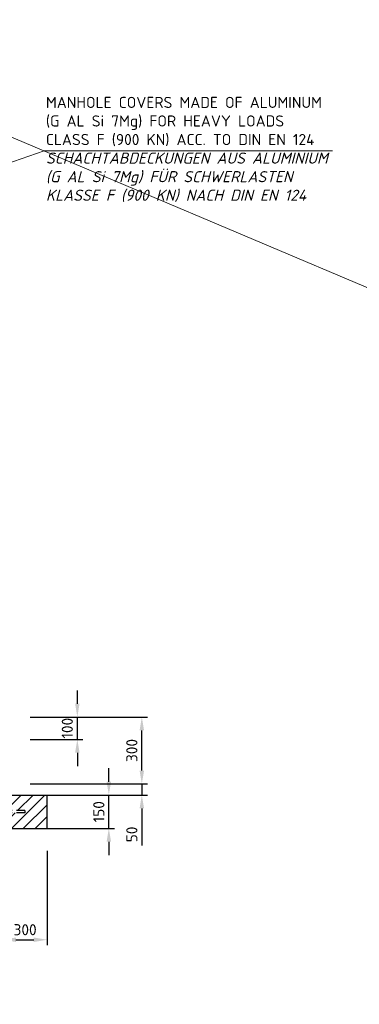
# Model space of a CAD drawing. Header units: millimetres. Extents: x -76904 to 25883, y -13890 to 20369.
# Tile 9 of 29: x -4401 to -2878, y 11529 to 15949. Entities that reach past the tile are written whole.
import ezdxf

# ---------------------------------------------------------------- set-up
doc = ezdxf.new("R2010")
doc.units = ezdxf.units.MM
doc.header["$MEASUREMENT"] = 0
doc.linetypes.add('VERDECKT2', pattern=[0.1875, 0.125, -0.0625])
for name, color, linetype, lineweight in [('P------T2', 7, 'Continuous', 18), ('P-BS----Bem', 7, 'Continuous', 18), ('P-BSSAU', 7, 'Continuous', 30), ('P-BSSAUF', 7, 'Continuous', 18), ('P-ESER1', 1, 'Erdung1', 25)]:
    doc.layers.add(name, color=color, linetype=linetype, lineweight=lineweight)
doc.styles.get("Standard").update_dxf_attribs({"font": 'isocpeur.ttf'})
doc.linetypes.add('Erdung1', pattern='A,12.7,0.1,["#",Standard,S=2.54,R=0,X=-2.54,Y=-1.27],-5.08', length=17.88)
doc.dimstyles.new('Kopie von ISO-25', dxfattribs={"dimscale": 20, "dimtxt": 2.5, "dimasz": 3, "dimexe": 1.25, "dimexo": 0.625, "dimgap": 1, "dimtad": 1, "dimtxsty": 'Standard', "dimcen": 2.5, "dimadec": 0, "dimazin": 0, "dimtfac": 1, "dimtmove": 0, "dimatfit": 1, "dimfxl": 0, "dimarcsym": 0})

# ---------------------------------------------------------------- blocks, each defined once
blk = doc.blocks.new('*D58')
at = {"layer": 'Defpoints', "color": 0, "lineweight": 0, "transparency": 16777216}
for p in [(-4366.1, 12518.2), (-3853.3, 12518.2), (-4491.3, 12468.2)]:
    blk.add_point(p, dxfattribs=at)
at = {"layer": 'P-BS----Bem', "color": 0, "lineweight": -2, "transparency": 16777216}
for p, q in [((-3853.3, 12578.2), (-3853.3, 12638.2)), ((-4353.6, 12518.2), (-3828.3, 12518.2)), ((-3853.3, 12518.2), (-3853.3, 12468.2)), ((-4478.8, 12468.2), (-3828.3, 12468.2)), ((-3853.3, 12408.2), (-3853.3, 12241.4))]:
    blk.add_line(p, q, dxfattribs=at)
at = {"layer": 'P-BS----Bem', "color": 0, "lineweight": 0, "transparency": 16777216}
for points in [[(-3863.3, 12578.2), (-3843.3, 12578.2), (-3853.3, 12518.2)], [(-3863.3, 12408.2), (-3843.3, 12408.2), (-3853.3, 12468.2)]]:
    blk.add_solid(points, dxfattribs=at)
at = {"layer": 'P-BS----Bem', "color": 0, "transparency": 16777216, "insert": (-3898.3, 12291.4), "char_height": 50, "attachment_point": 5, "rotation": 90}
blk.add_mtext('50', dxfattribs=at)
blk = doc.blocks.new('*D57')
at = {"layer": 'Defpoints', "color": 0, "lineweight": 0, "transparency": 16777216}
for p in [(-4488.4, 12468.2), (-4001.4, 12468.2), (-4488.4, 12318.2)]:
    blk.add_point(p, dxfattribs=at)
at = {"layer": 'P-BS----Bem', "color": 0, "lineweight": -2, "transparency": 16777216}
for p, q in [((-4001.4, 12528.2), (-4001.4, 12588.2)), ((-4475.9, 12468.2), (-3976.4, 12468.2)), ((-4001.4, 12318.2), (-4001.4, 12468.2)), ((-4475.9, 12318.2), (-3976.4, 12318.2)), ((-4001.4, 12258.2), (-4001.4, 12198.2))]:
    blk.add_line(p, q, dxfattribs=at)
at = {"layer": 'P-BS----Bem', "color": 0, "lineweight": 0, "transparency": 16777216}
for points in [[(-4011.4, 12528.2), (-3991.4, 12528.2), (-4001.4, 12468.2)], [(-4011.4, 12258.2), (-3991.4, 12258.2), (-4001.4, 12318.2)]]:
    blk.add_solid(points, dxfattribs=at)
at = {"layer": 'P-BS----Bem', "color": 0, "transparency": 16777216, "insert": (-4046.4, 12393.2), "char_height": 50, "attachment_point": 5, "rotation": 90}
blk.add_mtext('150', dxfattribs=at)
blk = doc.blocks.new('*D67')
at = {"layer": 'Defpoints', "color": 0, "lineweight": 0, "transparency": 16777216}
for p in [(-4365.3, 12818.2), (-3853.3, 12818.2), (-3890.9, 12518.2)]:
    blk.add_point(p, dxfattribs=at)
at = {"layer": 'P-BS----Bem', "color": 0, "lineweight": -2, "transparency": 16777216}
for p, q in [((-4352.8, 12818.2), (-3828.3, 12818.2)), ((-3853.3, 12578.2), (-3853.3, 12758.2)), ((-3878.4, 12518.2), (-3828.3, 12518.2))]:
    blk.add_line(p, q, dxfattribs=at)
at = {"layer": 'P-BS----Bem', "color": 0, "lineweight": 0, "transparency": 16777216}
for points in [[(-3863.3, 12758.2), (-3843.3, 12758.2), (-3853.3, 12818.2)], [(-3863.3, 12578.2), (-3843.3, 12578.2), (-3853.3, 12518.2)]]:
    blk.add_solid(points, dxfattribs=at)
at = {"layer": 'P-BS----Bem', "color": 0, "transparency": 16777216, "insert": (-3898.3, 12668.2), "char_height": 50, "attachment_point": 5, "rotation": 90}
blk.add_mtext('300', dxfattribs=at)
blk = doc.blocks.new('*D76')
at = {"layer": 'Defpoints', "color": 0, "lineweight": 0, "transparency": 16777216}
for p in [(-4478.4, 12318.2), (-4278.4, 12318.2), (-4278.4, 11818.6)]:
    blk.add_point(p, dxfattribs=at)
at = {"layer": 'P-BS----Bem', "color": 0, "lineweight": -2, "transparency": 16777216}
for p, q in [((-4478.4, 12218.2), (-4478.4, 11793.6)), ((-4278.4, 12218.2), (-4278.4, 11793.6)), ((-4418.4, 11818.6), (-4338.4, 11818.6))]:
    blk.add_line(p, q, dxfattribs=at)
at = {"layer": 'P-BS----Bem', "color": 0, "lineweight": 0, "transparency": 16777216}
for points in [[(-4418.4, 11828.6), (-4418.4, 11808.6), (-4478.4, 11818.6)], [(-4338.4, 11828.6), (-4338.4, 11808.6), (-4278.4, 11818.6)]]:
    blk.add_solid(points, dxfattribs=at)
at = {"layer": 'P-BS----Bem', "color": 0, "transparency": 16777216, "insert": (-4377.1, 11863.6), "char_height": 50, "attachment_point": 5}
blk.add_mtext('300', dxfattribs=at)
blk = doc.blocks.new('*D77')
at = {"layer": 'Defpoints', "color": 0, "lineweight": 0, "transparency": 16777216}
for p in [(-4366.1, 12818.2), (-4142.7, 12818.2), (-4366.1, 12718.2)]:
    blk.add_point(p, dxfattribs=at)
at = {"layer": 'P-BS----Bem', "color": 0, "lineweight": -2, "transparency": 16777216}
for p, q in [((-4142.7, 12878.2), (-4142.7, 12938.2)), ((-4353.6, 12818.2), (-4117.7, 12818.2)), ((-4142.7, 12718.2), (-4142.7, 12818.2)), ((-4353.6, 12718.2), (-4117.7, 12718.2)), ((-4142.7, 12658.2), (-4142.7, 12598.2))]:
    blk.add_line(p, q, dxfattribs=at)
at = {"layer": 'P-BS----Bem', "color": 0, "lineweight": 0, "transparency": 16777216}
for points in [[(-4152.7, 12878.2), (-4132.7, 12878.2), (-4142.7, 12818.2)], [(-4152.7, 12658.2), (-4132.7, 12658.2), (-4142.7, 12718.2)]]:
    blk.add_solid(points, dxfattribs=at)
at = {"layer": 'P-BS----Bem', "color": 0, "transparency": 16777216, "insert": (-4187.7, 12768.2), "char_height": 50, "attachment_point": 5, "rotation": 90}
blk.add_mtext('100', dxfattribs=at)

msp = doc.modelspace()

# ---------------------------------------------------------------- hatches: boundary and pattern name
at = {"layer": 'P-BSSAUF', "lineweight": 5}
h = msp.add_hatch(dxfattribs=at)
h.set_pattern_fill('ANSI31', scale=300, style=0)
h.set_pattern_definition([(45, (-16332.02, 0), (-26.516504, 26.516504), [])])
h.paths.add_polyline_path([(-7338.363, 12468.188), (-7338.363, 12318.188), (-4278.363, 12318.188), (-4278.363, 12468.188)])
h.paths.add_polyline_path([(-4378.363, 12398.188), (-4378.363, 12388.188), (-7238.363, 12388.188), (-7238.363, 12398.188)], flags=16)

# ---------------------------------------------------------------- linework, layer by layer
at = {"color": 1, "lineweight": 0}
msp.add_line((-16135.736, 20368.913), (25882.524, 2597.362), dxfattribs=at)
at = {"layer": 'P------T2'}
for q in [(-4925.615, 15139.174), (-2997.448, 15360.653)]:
    msp.add_line((-4291.148, 15360.653), q, dxfattribs=at)
at = {"layer": 'P-BSSAU', "color": 7}
for p, q in [((-7338.363, 12468.188), (-4278.363, 12468.188)), ((-4278.363, 12318.188), (-4278.363, 12468.188)), ((-7338.363, 12318.188), (-4278.363, 12318.188))]:
    msp.add_line(p, q, dxfattribs=at)
at = {"layer": 'P-ESER1', "color": 7, "linetype": 'VERDECKT2', "ltscale": 300}
for p, q in [((-4378.363, 12398.188), (-7238.363, 12398.188)), ((-4378.363, 12388.188), (-7238.363, 12388.188)), ((-4378.363, 12398.188), (-4378.363, 12388.188))]:
    msp.add_line(p, q, dxfattribs=at)

# ---------------------------------------------------------------- texts
at = {"layer": 'P------T2', "insert": (-4283.765, 15602.552), "char_height": 50, "width": 1758.69424, "attachment_point": 1}
msp.add_mtext('MANHOLE COVERS MADE OF ALUMINUM\\P(G AL Si 7Mg) FOR HEAVY LOADS\\PCLASS F (900 KN) ACC. TO DIN EN 124\\P{\\fISOCPEUR|b0|i1|c0|p34;SCHACHTABDECKUNGEN AUS ALUMINIUM\\P(G AL Si 7Mg) FÜR SCHWERLASTEN\\PKLASSE F (900 KN) NACH DIN EN 124}', dxfattribs=at)

# ---------------------------------------------------------------- dimensions: what is measured, and where the dimension line sits
at = {"layer": 'P-BS----Bem', "color": 7}
for base, p1, p2, picture, middle in [((-4142.666, 12818.188), (-4366.097, 12718.188), (-4366.097, 12818.188), '*D77', (-4142.666, 12768.188)), ((-3853.321, 12518.188), (-4491.263, 12468.188), (-4366.077, 12518.188), '*D58', (-3853.321, 12291.375)), ((-4001.398, 12468.188), (-4488.412, 12318.188), (-4488.412, 12468.188), '*D57', (-4001.398, 12393.188))]:
    dim = msp.add_linear_dim(base=base, p1=p1, p2=p2, angle=90, dimstyle='Kopie von ISO-25', dxfattribs=at)
    dim.commit()
    dim.dimension.update_dxf_attribs({"geometry": picture, "text_midpoint": middle, "dimtype": 160})
dim = msp.add_linear_dim(base=(-3853.321, 12818.188), p1=(-3890.911, 12518.188), p2=(-4365.288, 12818.188), angle=90, dimstyle='Kopie von ISO-25', dxfattribs=at)
dim.commit()
dim.dimension.update_dxf_attribs({"geometry": '*D67', "text_midpoint": (-3898.321, 12668.188)})
dim = msp.add_linear_dim(base=(-4278.363, 11818.587), p1=(-4478.363, 12318.188), p2=(-4278.363, 12318.188), text='300', dimstyle='Kopie von ISO-25', override={"dimexo": 5}, dxfattribs=at)
dim.commit()
dim.dimension.update_dxf_attribs({"geometry": '*D76', "text_midpoint": (-4377.137, 11818.587), "dimtype": 160})

doc.saveas('drawing.dxf')
